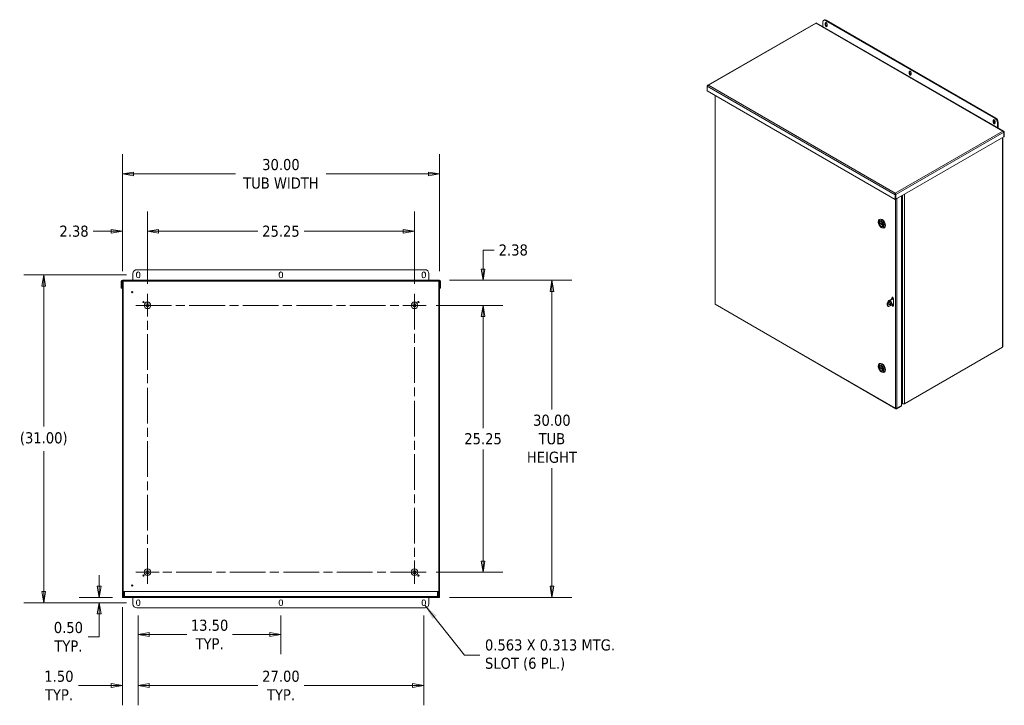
# Model space of a CAD drawing. Header units: inches. Extents: x 17 to 241, y 11 to 154.
# Tile 11 of 11: x 148 to 241, y 76 to 140. Entities that reach past the tile are written whole.
import ezdxf

# ---------------------------------------------------------------- set-up
doc = ezdxf.new("R2010")
doc.units = ezdxf.units.IN
doc.header["$LTSCALE"] = 15
doc.header["$MEASUREMENT"] = 0
doc.linetypes.add('CHAIN', pattern=[0.7087, 0.4724, -0.0591, 0.1181, -0.0591])
doc.layers.get('0').update_dxf_attribs({"lineweight": 5})
for name, color, linetype, lineweight in [('Center Mark (ANSI)', 7, 'Continuous', 5), ('Centerline (ANSI)', 7, 'Continuous', 5), ('Dimension (ANSI)', 7, 'Continuous', 5), ('Hatch (ANSI)', 7, 'Continuous', 5), ('Symbol (ANSI)', 7, 'Continuous', 5), ('Visible (ANSI)', 7, 'Continuous', 5), ('Visible Narrow (ANSI)', 7, 'Continuous', 5)]:
    doc.layers.add(name, color=color, linetype=linetype, lineweight=lineweight)
doc.styles.add('ROMANS', font='tahoma.ttf')
doc.dimstyles.new('Default (ANSI)', dxfattribs={"dimscale": 15, "dimtxt": 0.07, "dimasz": 0.07, "dimexe": 0.125, "dimexo": 0.0625, "dimgap": 0.031496, "dimtad": 0, "dimtih": 1, "dimtoh": 1, "dimrnd": 1e-08, "dimzin": 0, "dimdsep": 46, "dimtxsty": 'ROMANS', "dimblk": 'Filled-1', "dimcen": 0.09, "dimdle": 0.393701, "dimclrd": 256, "dimclre": 256, "dimclrt": 256, "dimadec": 0, "dimazin": 0, "dimtfac": 1, "dimtofl": 0, "dimtmove": 0, "dimatfit": 3, "dimfxl": 1, "dimtolj": 1, "dimtzin": 0, "dimlwd": -1, "dimlwe": -1, "dimarcsym": 0})
doc.dimstyles.new('Default (ANSI)$7', dxfattribs={"dimscale": 15, "dimtxt": 0.07, "dimasz": 0.098425, "dimexe": 0.125, "dimexo": 0.0625, "dimgap": 0.031496, "dimtad": 0, "dimtih": 1, "dimtoh": 1, "dimrnd": 1e-08, "dimzin": 0, "dimdsep": 46, "dimtxsty": 'ROMANS', "dimblk": 'Filled-1', "dimcen": 0.09, "dimdle": 0.393701, "dimclrd": 256, "dimclre": 256, "dimclrt": 256, "dimadec": 0, "dimazin": 0, "dimtfac": 1, "dimtofl": 0, "dimtmove": 0, "dimatfit": 3, "dimfxl": 1, "dimtolj": 1, "dimtzin": 0, "dimlwd": -1, "dimlwe": -1, "dimarcsym": 0})

# ---------------------------------------------------------------- blocks, each defined once
blk = doc.blocks.new('Filled-1')
at = {"color": 0}
for p, q in [((0, 0), (-1, 0.167)), ((-1, 0.167), (-1, -0.167)), ((-1, 0), (0, 0)), ((-1, -0.167), (0, 0))]:
    blk.add_line(p, q, dxfattribs=at)
at = {"color": 0, "flags": 128}
blk.add_lwpolyline([(-1, -0.167), (0, 0), (-1, 0.167), (-1, -0.167)], dxfattribs=at)
at = {"color": 0}
blk.add_solid([(-1, -0.167), (0, 0), (-1, 0.167), (-1, -0.167)], dxfattribs=at)
blk = doc.blocks.new('*D9')
at = {"layer": 'Defpoints', "color": 0, "transparency": 16777216}
for p in [(160.128, 120.444), (157.753, 115.737), (160.128, 114.539)]:
    blk.add_point(p, dxfattribs=at)
at = {"layer": 'Dimension (ANSI)', "transparency": 16777216}
for p, q in [((157.753, 116.675), (157.753, 122.319)), ((160.128, 115.476), (160.128, 122.319)), ((156.703, 120.444), (154.994, 120.444)), ((161.178, 120.444), (162.228, 120.444))]:
    blk.add_line(p, q, dxfattribs=at)
at = {"layer": 'Dimension (ANSI)', "transparency": 16777216, "xscale": 1.050000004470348, "yscale": 1.050000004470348, "zscale": 1.050000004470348}
blk.add_blockref('Filled-1', (157.753, 120.444), dxfattribs=at)
at = {"layer": 'Dimension (ANSI)', "transparency": 16777216, "xscale": 1.050000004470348, "yscale": 1.050000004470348, "zscale": 1.050000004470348, "rotation": 180}
blk.add_blockref('Filled-1', (160.128, 120.444), dxfattribs=at)
at = {"layer": 'Dimension (ANSI)', "transparency": 16777216, "insert": (153.185, 120.444), "char_height": 1.05, "attachment_point": 5, "style": 'ROMANS'}
blk.add_mtext('\\A1;2.38', dxfattribs=at)
blk = doc.blocks.new('*D10')
at = {"layer": 'Defpoints', "color": 0, "transparency": 16777216}
for p in [(160.128, 120.444), (160.128, 114.539), (185.378, 114.539)]:
    blk.add_point(p, dxfattribs=at)
at = {"layer": 'Dimension (ANSI)', "transparency": 16777216}
for p, q in [((160.128, 115.476), (160.128, 122.319)), ((185.378, 115.476), (185.378, 122.319)), ((161.178, 120.444), (170.562, 120.444)), ((184.328, 120.444), (174.945, 120.444))]:
    blk.add_line(p, q, dxfattribs=at)
at = {"layer": 'Dimension (ANSI)', "transparency": 16777216, "xscale": 1.050000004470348, "yscale": 1.050000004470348, "zscale": 1.050000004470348, "rotation": 180}
blk.add_blockref('Filled-1', (160.128, 120.444), dxfattribs=at)
at = {"layer": 'Dimension (ANSI)', "transparency": 16777216, "xscale": 1.050000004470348, "yscale": 1.050000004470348, "zscale": 1.050000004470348}
blk.add_blockref('Filled-1', (185.378, 120.444), dxfattribs=at)
at = {"layer": 'Dimension (ANSI)', "transparency": 16777216, "insert": (172.753, 120.444), "char_height": 1.05, "attachment_point": 5, "style": 'ROMANS'}
blk.add_mtext('\\A1;25.25', dxfattribs=at)
blk = doc.blocks.new('*D11')
at = {"layer": 'Defpoints', "color": 0, "transparency": 16777216}
for p in [(186.481, 113.436), (186.481, 88.186), (191.869, 88.186)]:
    blk.add_point(p, dxfattribs=at)
at = {"layer": 'Dimension (ANSI)', "transparency": 16777216}
for p, q in [((187.418, 113.436), (193.744, 113.436)), ((191.869, 112.386), (191.869, 101.831)), ((191.869, 89.236), (191.869, 99.792)), ((187.418, 88.186), (193.744, 88.186))]:
    blk.add_line(p, q, dxfattribs=at)
at = {"layer": 'Dimension (ANSI)', "transparency": 16777216, "xscale": 1.050000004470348, "yscale": 1.050000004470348, "zscale": 1.050000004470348}
for p, rotation in [((191.869, 113.436), 90), ((191.869, 88.186), 270)]:
    blk.add_blockref('Filled-1', p, dxfattribs=dict(at, rotation=rotation))
at = {"layer": 'Dimension (ANSI)', "transparency": 16777216, "insert": (191.869, 100.811), "char_height": 1.05, "attachment_point": 5, "style": 'ROMANS'}
blk.add_mtext('\\A1;25.25', dxfattribs=at)
blk = doc.blocks.new('*D12')
at = {"layer": 'Defpoints', "color": 0, "transparency": 16777216}
for p in [(187.753, 115.811), (186.481, 113.436), (191.869, 113.436)]:
    blk.add_point(p, dxfattribs=at)
at = {"layer": 'Dimension (ANSI)', "transparency": 16777216}
for p, q in [((192.919, 118.665), (191.869, 118.665)), ((191.869, 118.665), (191.869, 117.911)), ((191.869, 116.861), (191.869, 117.911)), ((188.691, 115.811), (193.744, 115.811)), ((187.418, 113.436), (193.744, 113.436)), ((191.869, 112.386), (191.869, 111.336))]:
    blk.add_line(p, q, dxfattribs=at)
at = {"layer": 'Dimension (ANSI)', "transparency": 16777216, "xscale": 1.050000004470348, "yscale": 1.050000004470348, "zscale": 1.050000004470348}
for p, rotation in [((191.869, 115.811), 270), ((191.869, 113.436), 90)]:
    blk.add_blockref('Filled-1', p, dxfattribs=dict(at, rotation=rotation))
at = {"layer": 'Dimension (ANSI)', "transparency": 16777216, "insert": (194.728, 118.665), "char_height": 1.05, "attachment_point": 5, "style": 'ROMANS'}
blk.add_mtext('\\A1;2.38', dxfattribs=at)
blk = doc.blocks.new('*D13')
at = {"layer": 'Defpoints', "color": 0, "transparency": 16777216}
for p in [(157.753, 85.811), (159.253, 85.03), (159.253, 77.477)]:
    blk.add_point(p, dxfattribs=at)
at = {"layer": 'Dimension (ANSI)', "transparency": 16777216}
for p, q in [((157.753, 84.874), (157.753, 75.602)), ((159.253, 84.093), (159.253, 75.602)), ((156.703, 77.477), (153.618, 77.477)), ((160.303, 77.477), (161.353, 77.477))]:
    blk.add_line(p, q, dxfattribs=at)
at = {"layer": 'Dimension (ANSI)', "transparency": 16777216, "xscale": 1.050000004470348, "yscale": 1.050000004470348, "zscale": 1.050000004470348}
blk.add_blockref('Filled-1', (157.753, 77.477), dxfattribs=at)
at = {"layer": 'Dimension (ANSI)', "transparency": 16777216, "xscale": 1.050000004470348, "yscale": 1.050000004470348, "zscale": 1.050000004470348, "rotation": 180}
blk.add_blockref('Filled-1', (159.253, 77.477), dxfattribs=at)
at = {"layer": 'Dimension (ANSI)', "transparency": 16777216, "insert": (151.758, 77.477), "char_height": 1.05, "attachment_point": 5, "style": 'ROMANS'}
blk.add_mtext('\\A1;\\fTahoma|b0|i0;\\H1.0500;1.50\\P\\fTahoma|b0|i0;\\H1.0500;TYP.', dxfattribs=at)
blk = doc.blocks.new('*D14')
at = {"layer": 'Defpoints', "color": 0, "transparency": 16777216}
for p in [(159.253, 85.03), (186.253, 85.03), (159.253, 77.477)]:
    blk.add_point(p, dxfattribs=at)
at = {"layer": 'Dimension (ANSI)', "transparency": 16777216}
for p, q in [((159.253, 84.093), (159.253, 75.602)), ((186.253, 84.093), (186.253, 75.602)), ((160.303, 77.477), (170.553, 77.477)), ((185.203, 77.477), (174.953, 77.477))]:
    blk.add_line(p, q, dxfattribs=at)
at = {"layer": 'Dimension (ANSI)', "transparency": 16777216, "xscale": 1.050000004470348, "yscale": 1.050000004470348, "zscale": 1.050000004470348, "rotation": 180}
blk.add_blockref('Filled-1', (159.253, 77.477), dxfattribs=at)
at = {"layer": 'Dimension (ANSI)', "transparency": 16777216, "xscale": 1.050000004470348, "yscale": 1.050000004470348, "zscale": 1.050000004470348}
blk.add_blockref('Filled-1', (186.253, 77.477), dxfattribs=at)
at = {"layer": 'Dimension (ANSI)', "transparency": 16777216, "insert": (172.753, 77.477), "char_height": 1.05, "attachment_point": 5, "style": 'ROMANS'}
blk.add_mtext('\\A1;\\fTahoma|b0|i0;\\H1.0500;27.00\\P\\fTahoma|b0|i0;\\H1.0500;TYP.', dxfattribs=at)
blk = doc.blocks.new('*D15')
at = {"layer": 'Defpoints', "color": 0, "transparency": 16777216}
for p in [(157.753, 85.811), (155.56, 85.311), (159.097, 85.311)]:
    blk.add_point(p, dxfattribs=at)
at = {"layer": 'Dimension (ANSI)', "transparency": 16777216}
for p, q in [((155.56, 86.861), (155.56, 87.911)), ((156.816, 85.811), (153.685, 85.811)), ((158.159, 85.311), (153.685, 85.311)), ((155.56, 84.261), (155.56, 83.211)), ((155.56, 82.09), (155.56, 83.211)), ((154.51, 82.09), (155.56, 82.09))]:
    blk.add_line(p, q, dxfattribs=at)
at = {"layer": 'Dimension (ANSI)', "transparency": 16777216, "xscale": 1.050000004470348, "yscale": 1.050000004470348, "zscale": 1.050000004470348}
for p, rotation in [((155.56, 85.811), 270), ((155.56, 85.311), 90)]:
    blk.add_blockref('Filled-1', p, dxfattribs=dict(at, rotation=rotation))
at = {"layer": 'Dimension (ANSI)', "transparency": 16777216, "insert": (152.651, 82.09), "char_height": 1.05, "attachment_point": 5, "style": 'ROMANS'}
blk.add_mtext('\\A1;\\fTahoma|b0|i0;\\H1.0500;0.50\\P\\fTahoma|b0|i0;\\H1.0500;TYP.', dxfattribs=at)
blk = doc.blocks.new('*D17')
at = {"layer": 'Defpoints', "color": 0, "transparency": 16777216}
for p in [(150.318, 116.311), (159.097, 116.311), (159.097, 85.311)]:
    blk.add_point(p, dxfattribs=at)
at = {"layer": 'Dimension (ANSI)', "transparency": 16777216}
for p, q in [((158.159, 116.311), (148.443, 116.311)), ((150.318, 115.261), (150.318, 101.978)), ((150.318, 86.361), (150.318, 99.645)), ((158.159, 85.311), (148.443, 85.311))]:
    blk.add_line(p, q, dxfattribs=at)
at = {"layer": 'Dimension (ANSI)', "transparency": 16777216, "xscale": 1.050000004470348, "yscale": 1.050000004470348, "zscale": 1.050000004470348}
for p, rotation in [((150.318, 116.311), 90), ((150.318, 85.311), 270)]:
    blk.add_blockref('Filled-1', p, dxfattribs=dict(at, rotation=rotation))
at = {"layer": 'Dimension (ANSI)', "transparency": 16777216, "insert": (150.318, 100.811), "char_height": 1.05, "attachment_point": 5, "style": 'ROMANS'}
blk.add_mtext('\\A1;(31.00)', dxfattribs=at)
blk = doc.blocks.new('*D34')
at = {"layer": 'Defpoints', "color": 0, "transparency": 16777216}
for p in [(187.753, 115.811), (187.753, 85.811), (198.378, 85.811)]:
    blk.add_point(p, dxfattribs=at)
at = {"layer": 'Dimension (ANSI)', "transparency": 16777216}
for p, q in [((188.691, 115.811), (200.253, 115.811)), ((198.378, 114.761), (198.378, 103.589)), ((198.378, 86.861), (198.378, 98.033)), ((188.691, 85.811), (200.253, 85.811))]:
    blk.add_line(p, q, dxfattribs=at)
at = {"layer": 'Dimension (ANSI)', "transparency": 16777216, "xscale": 1.050000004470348, "yscale": 1.050000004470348, "zscale": 1.050000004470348}
for p, rotation in [((198.378, 115.811), 90), ((198.378, 85.811), 270)]:
    blk.add_blockref('Filled-1', p, dxfattribs=dict(at, rotation=rotation))
at = {"layer": 'Dimension (ANSI)', "transparency": 16777216, "insert": (198.378, 100.811), "char_height": 1.05, "attachment_point": 5, "style": 'ROMANS'}
blk.add_mtext('\\A1;\\fTahoma|b0|i0;\\H1.0500;30.00\\P\\fTahoma|b0|i0;\\H1.0500;TUB\\P\\fTahoma|b0|i0;\\H1.0500;HEIGHT', dxfattribs=at)
blk = doc.blocks.new('*D35')
at = {"layer": 'Defpoints', "color": 0, "transparency": 16777216}
for p in [(187.753, 125.871), (157.753, 115.737), (187.753, 115.737)]:
    blk.add_point(p, dxfattribs=at)
at = {"layer": 'Dimension (ANSI)', "transparency": 16777216}
for p, q in [((157.753, 116.675), (157.753, 127.746)), ((187.753, 116.675), (187.753, 127.746)), ((158.803, 125.871), (168.468, 125.871)), ((186.703, 125.871), (177.038, 125.871))]:
    blk.add_line(p, q, dxfattribs=at)
at = {"layer": 'Dimension (ANSI)', "transparency": 16777216, "xscale": 1.050000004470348, "yscale": 1.050000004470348, "zscale": 1.050000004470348, "rotation": 180}
blk.add_blockref('Filled-1', (157.753, 125.871), dxfattribs=at)
at = {"layer": 'Dimension (ANSI)', "transparency": 16777216, "xscale": 1.050000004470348, "yscale": 1.050000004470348, "zscale": 1.050000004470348}
blk.add_blockref('Filled-1', (187.753, 125.871), dxfattribs=at)
at = {"layer": 'Dimension (ANSI)', "transparency": 16777216, "insert": (172.753, 125.871), "char_height": 1.05, "attachment_point": 5, "style": 'ROMANS'}
blk.add_mtext('\\A1;\\fTahoma|b0|i0;\\H1.0500;30.00\\P\\fTahoma|b0|i0;\\H1.0500;TUB WIDTH', dxfattribs=at)
blk = doc.blocks.new('*D37')
at = {"layer": 'Defpoints', "color": 0, "transparency": 16777216}
for p in [(159.253, 85.03), (172.753, 85.03), (172.753, 82.301)]:
    blk.add_point(p, dxfattribs=at)
at = {"layer": 'Dimension (ANSI)', "transparency": 16777216}
for p, q in [((159.253, 84.093), (159.253, 80.426)), ((172.753, 84.093), (172.753, 80.426)), ((160.303, 82.301), (163.844, 82.301)), ((171.703, 82.301), (168.162, 82.301))]:
    blk.add_line(p, q, dxfattribs=at)
at = {"layer": 'Dimension (ANSI)', "transparency": 16777216, "xscale": 1.050000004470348, "yscale": 1.050000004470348, "zscale": 1.050000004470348, "rotation": 180}
blk.add_blockref('Filled-1', (159.253, 82.301), dxfattribs=at)
at = {"layer": 'Dimension (ANSI)', "transparency": 16777216, "xscale": 1.050000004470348, "yscale": 1.050000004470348, "zscale": 1.050000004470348}
blk.add_blockref('Filled-1', (172.753, 82.301), dxfattribs=at)
at = {"layer": 'Dimension (ANSI)', "transparency": 16777216, "insert": (166.003, 82.301), "char_height": 1.05, "attachment_point": 5, "style": 'ROMANS'}
blk.add_mtext('\\A1;\\fTahoma|b0|i0;\\H1.0500;13.50\\P\\fTahoma|b0|i0;\\H1.0500;TYP.', dxfattribs=at)

msp = doc.modelspace()

# ---------------------------------------------------------------- hatches: boundary and pattern name
at = {"layer": 'Hatch (ANSI)'}
h = msp.add_hatch(dxfattribs=at)
h.set_pattern_fill('ANSI31', color=256, scale=15, angle=15, style=0)
edge = h.paths.add_edge_path()
edge.add_ellipse((157.75316, 115.70603), major_axis=(-0.03125, 0), ratio=1, start_angle=270, end_angle=360)
edge.add_line((157.72191, 115.70603), (157.72191, 115.06128))
edge.add_line((157.72191, 115.06128), (157.64791, 115.06128))
edge.add_line((157.64791, 115.06128), (157.64791, 115.70603))
edge.add_ellipse((157.75316, 115.70603), major_axis=(0, 0.10525), ratio=1, start_angle=0, end_angle=90, ccw=False)
edge.add_line((157.75316, 115.81128), (187.75316, 115.81128))
edge.add_ellipse((187.75316, 115.70603), major_axis=(0.10525, 0), ratio=1, start_angle=0, end_angle=90, ccw=False)
edge.add_line((187.85841, 115.70603), (187.85841, 115.06128))
edge.add_line((187.85841, 115.06128), (187.78441, 115.06128))
edge.add_line((187.78441, 115.06128), (187.78441, 115.70603))
edge.add_ellipse((187.75316, 115.70603), major_axis=(0, 0.03125), ratio=1, start_angle=270, end_angle=360)
edge.add_line((187.75316, 115.73728), (187.67916, 115.73728))
edge.add_line((187.67916, 115.73728), (157.82716, 115.73728))
edge.add_line((157.82716, 115.73728), (157.75316, 115.73728))
h = msp.add_hatch(dxfattribs=at)
h.set_pattern_fill('ANSI31', color=256, scale=15, style=0)
h.paths.add_polyline_path([(187.75316, 85.81128), (187.75316, 115.73728), (187.67916, 115.73728), (187.67916, 85.81128)])
h.paths.add_polyline_path([(157.82716, 85.81128), (157.82716, 115.73728), (157.75316, 115.73728), (157.75316, 85.81128)])
h = msp.add_hatch(dxfattribs=at)
h.set_pattern_fill('ANSI31', color=256, scale=15, angle=90, style=0)
edge = h.paths.add_edge_path()
edge.add_line((187.58953, 86.37378), (187.58953, 85.94778))
edge.add_ellipse((187.52703, 85.94778), major_axis=(0.0625, 0), ratio=1, start_angle=270, end_angle=360, ccw=False)
edge.add_line((187.52703, 85.88528), (157.97928, 85.88528))
edge.add_ellipse((157.97928, 85.94778), major_axis=(0, -0.0625), ratio=1, start_angle=270, end_angle=360, ccw=False)
edge.add_line((157.91678, 85.94778), (157.91678, 86.37378))
edge.add_line((157.91678, 86.37378), (157.84278, 86.37378))
edge.add_line((157.84278, 86.37378), (157.84278, 85.94778))
edge.add_ellipse((157.97928, 85.94778), major_axis=(-0.1365, 0), ratio=1, start_angle=0, end_angle=90)
edge.add_line((157.97928, 85.81128), (187.52703, 85.81128))
edge.add_ellipse((187.52703, 85.94778), major_axis=(0, -0.1365), ratio=1, start_angle=0, end_angle=90)
edge.add_line((187.66353, 85.94778), (187.66353, 86.37378))
edge.add_line((187.66353, 86.37378), (187.58953, 86.37378))

# ---------------------------------------------------------------- linework, layer by layer
at = {"layer": 'Center Mark (ANSI)', "linetype": 'CHAIN', "ltscale": 0.081562}
for p, q in [((159.02566, 113.43628), (161.23066, 113.43628)), ((186.48066, 113.43628), (184.27566, 113.43628)), ((185.37816, 87.08378), (185.37816, 89.28878)), ((159.02566, 88.18628), (161.23066, 88.18628))]:
    msp.add_line(p, q, dxfattribs=at)
at = {"layer": 'Centerline (ANSI)', "linetype": 'CHAIN', "ltscale": 0.476224}
for p, q in [((160.12816, 87.08378), (160.12816, 114.53878)), ((185.37816, 114.53878), (185.37816, 87.08378)), ((159.02566, 113.43628), (186.48066, 113.43628)), ((186.48066, 88.18628), (159.02566, 88.18628))]:
    msp.add_line(p, q, dxfattribs=at)
at = {"layer": 'Visible (ANSI)'}
for p, q in [((223.32583, 140.13861), (213.12869, 134.25129)), ((241.11761, 129.91184), (223.37792, 140.15386)), ((224.01105, 140.24941), (224.01105, 139.78832)), ((224.14943, 140.43499), (224.07577, 140.39246)), ((224.21361, 139.96236), (224.21361, 140.13246)), ((240.28924, 131.10634), (224.23202, 140.37698)), ((224.28726, 140.17499), (224.28726, 140.00488)), ((240.36289, 131.14887), (224.30568, 140.41951)), ((224.39775, 140.02614), (224.39775, 139.85604)), ((232.16856, 135.36956), (232.16856, 135.53967)), ((232.24222, 135.58219), (232.24222, 135.41209)), ((232.3527, 135.43335), (232.3527, 135.26325)), ((213.05311, 133.73929), (213.05311, 134.17799)), ((230.85481, 123.46147), (213.05311, 133.73929)), ((213.80521, 133.30506), (213.80521, 113.58712)), ((240.12351, 130.77677), (240.12351, 130.94687)), ((240.19717, 130.9894), (240.19717, 130.8193)), ((240.30765, 130.84056), (240.30765, 130.67045)), ((240.51021, 130.26253), (240.51021, 130.72361)), ((240.58387, 130.76614), (240.58387, 130.22)), ((241.11397, 129.8233), (241.11397, 129.3846)), ((241.12318, 129.82861), (241.16679, 129.85379)), ((241.12318, 129.82861), (241.12318, 129.38992)), ((241.16679, 129.41509), (241.16679, 129.85379)), ((241.11397, 129.3846), (230.90763, 123.49196)), ((241.01405, 129.32691), (241.01405, 109.52362)), ((241.11397, 129.39523), (241.12318, 129.38992)), ((241.12318, 129.38992), (241.16679, 129.41509)), ((230.85481, 124.01737), (230.85481, 124.04339)), ((230.89842, 123.92534), (230.85481, 123.90017)), ((230.85481, 123.46147), (230.85481, 123.90017)), ((230.88331, 123.9447), (230.90763, 123.93066)), ((230.89842, 123.92534), (230.89842, 123.48665)), ((230.90763, 123.49196), (230.90763, 123.93066)), ((230.89842, 123.48665), (230.85481, 123.46147)), ((230.89842, 123.49728), (230.90763, 123.49196)), ((230.98475, 123.53649), (230.99297, 123.53175)), ((230.99297, 123.53175), (231.44655, 123.79362)), ((231.44655, 123.79362), (231.43833, 123.79837)), ((231.44215, 123.79616), (231.44215, 123.80057)), ((231.44655, 123.79362), (231.44655, 103.97096)), ((229.24553, 121.27591), (229.24553, 121.34288)), ((229.33433, 121.26306), (229.69574, 121.0544)), ((229.39228, 121.2296), (229.34045, 121.19967)), ((229.34065, 121.55314), (229.37545, 121.57323)), ((229.41506, 121.365), (229.38272, 121.34634)), ((229.51232, 120.81381), (229.57031, 120.78033)), ((229.67424, 120.91608), (229.64191, 120.89741)), ((229.70451, 120.99153), (229.70274, 120.9905)), ((229.79997, 120.75758), (229.83477, 120.77767)), ((158.75316, 116.43628), (158.75316, 115.81128)), ((159.09691, 116.18628), (159.09691, 116.43628)), ((186.37816, 116.81128), (159.12816, 116.81128)), ((159.40941, 116.43628), (159.40941, 116.18628)), ((172.59691, 116.18628), (172.59691, 116.43628)), ((172.90941, 116.43628), (172.90941, 116.18628)), ((186.09691, 116.18628), (186.09691, 116.43628)), ((186.40941, 116.43628), (186.40941, 116.18628)), ((186.75316, 115.81128), (186.75316, 116.43628)), ((157.64791, 115.70603), (157.64791, 115.06128)), ((157.72191, 115.06128), (157.72191, 115.70603)), ((187.75316, 115.81128), (157.75316, 115.81128)), ((157.82716, 115.73728), (157.75316, 115.73728)), ((157.75316, 115.73728), (157.75316, 85.81128)), ((157.75316, 115.73728), (187.75316, 115.73728)), ((157.82716, 85.81128), (157.82716, 115.73728)), ((187.75316, 115.73728), (187.67916, 115.73728)), ((187.67916, 115.73728), (187.67916, 85.81128)), ((187.75316, 85.81128), (187.75316, 115.73728)), ((187.78441, 115.70603), (187.78441, 115.06128)), ((187.85841, 115.06128), (187.85841, 115.70603)), ((157.64791, 115.06128), (157.72191, 115.06128)), ((157.72191, 115.06128), (157.75316, 115.06128)), ((187.75316, 115.06128), (187.78441, 115.06128)), ((187.78441, 115.06128), (187.85841, 115.06128)), ((230.09983, 113.46423), (230.09983, 113.63434)), ((230.24714, 113.88949), (230.64622, 114.1199)), ((230.30843, 113.85411), (230.68235, 114.06999)), ((230.53505, 114.05571), (230.53505, 114.15339)), ((230.57865, 114.17857), (230.57865, 114.08089)), ((230.68236, 114.06834), (230.68236, 113.38793)), ((213.81806, 113.53438), (230.91811, 103.66166)), ((230.14298, 113.36886), (230.20426, 113.33348)), ((230.16111, 113.42885), (230.16111, 113.59896)), ((230.68236, 113.55969), (230.30843, 113.3438)), ((230.53505, 113.47298), (230.53505, 113.47464)), ((230.57865, 113.49982), (230.57865, 113.49815)), ((240.98073, 109.47718), (231.71351, 104.12675)), ((229.24553, 107.6251), (229.24553, 107.69207)), ((229.33433, 107.61226), (229.69574, 107.40359)), ((229.39228, 107.5788), (229.34045, 107.54887)), ((229.34065, 107.90234), (229.37545, 107.92243)), ((229.41506, 107.7142), (229.38272, 107.69554)), ((229.51232, 107.16301), (229.57031, 107.12953)), ((229.67424, 107.26528), (229.64191, 107.24661)), ((229.70451, 107.34072), (229.70274, 107.3397)), ((229.79997, 107.10678), (229.83477, 107.12687)), ((231.44655, 103.97096), (230.99297, 103.70908)), ((230.99297, 103.69845), (231.44655, 103.96032)), ((231.44655, 103.90997), (230.99297, 103.6481)), ((230.99297, 103.69845), (230.99297, 103.6481)), ((231.44655, 103.96032), (231.43734, 103.96564)), ((231.55264, 104.12675), (231.44655, 104.188)), ((231.44655, 103.96032), (231.44655, 103.90997)), ((157.75316, 85.81128), (157.82716, 85.81128)), ((157.82716, 85.81128), (157.88966, 85.81128)), ((157.91678, 86.37378), (157.84278, 86.37378)), ((157.84278, 86.37378), (157.84278, 85.94778)), ((157.97928, 85.81128), (157.88966, 85.81128)), ((157.91678, 85.94778), (157.91678, 86.37378)), ((157.96098, 85.94778), (157.96098, 86.37378)), ((187.54534, 86.37378), (157.96098, 86.37378)), ((187.52703, 85.88528), (157.97928, 85.88528)), ((157.97928, 85.81128), (187.52703, 85.81128)), ((158.75316, 85.81128), (158.75316, 85.18628)), ((186.75316, 85.18628), (186.75316, 85.81128)), ((187.61666, 85.81128), (187.52703, 85.81128)), ((187.54534, 85.94778), (187.54534, 86.37378)), ((187.58953, 86.37378), (187.58953, 85.94778)), ((187.66353, 86.37378), (187.58953, 86.37378)), ((187.67916, 85.81128), (187.61666, 85.81128)), ((187.66353, 85.94778), (187.66353, 86.37378)), ((187.67916, 85.81128), (187.75316, 85.81128)), ((159.09691, 85.18628), (159.09691, 85.43628)), ((159.12816, 84.81128), (186.37816, 84.81128)), ((159.40941, 85.43628), (159.40941, 85.18628)), ((172.59691, 85.18628), (172.59691, 85.43628)), ((172.90941, 85.43628), (172.90941, 85.18628)), ((186.09691, 85.18628), (186.09691, 85.43628)), ((186.40941, 85.43628), (186.40941, 85.18628))]:
    msp.add_line(p, q, dxfattribs=at)
for centre, radius in [((158.69316, 114.68628), 0.06), ((159.75316, 113.75128), 0.06), ((160.12816, 113.43628), 0.3125), ((185.37816, 113.43628), 0.3125), ((185.75316, 113.75128), 0.06), ((160.12816, 113.43628), 0.165), ((185.37816, 113.43628), 0.165), ((160.12816, 88.18628), 0.3125), ((185.37816, 88.18628), 0.3125), ((159.75316, 87.87128), 0.06), ((160.12816, 88.18628), 0.165), ((185.37816, 88.18628), 0.165), ((185.75316, 87.87128), 0.06), ((158.69316, 86.93628), 0.06)]:
    msp.add_circle(centre, radius, dxfattribs=at)
for centre, radius, start, end in [((159.12816, 116.43628), 0.375, 90, 180), ((159.25316, 116.43628), 0.15625, 0, 180), ((172.75316, 116.43628), 0.15625, 0, 180), ((186.25316, 116.43628), 0.15625, 0, 180), ((186.37816, 116.43628), 0.375, 0, 90), ((157.75316, 115.70603), 0.10525, 90, 180), ((157.75316, 115.70603), 0.03125, 90, 180), ((159.25316, 116.18628), 0.15625, 180, 0), ((172.75316, 116.18628), 0.15625, 180, 0), ((186.25316, 116.18628), 0.15625, 180, 0), ((187.75316, 115.70603), 0.10525, 0, 90), ((187.75316, 115.70603), 0.03125, 0, 90), ((157.97928, 85.94778), 0.1365, 180, 270), ((157.97928, 85.94778), 0.0625, 180, 270), ((187.52703, 85.94778), 0.0625, 270, 0), ((187.52703, 85.94778), 0.1365, 270, 0), ((159.12816, 85.18628), 0.375, 180, 270), ((159.25316, 85.43628), 0.15625, 0, 180), ((159.25316, 85.18628), 0.15625, 180, 0), ((172.75316, 85.43628), 0.15625, 0, 180), ((172.75316, 85.18628), 0.15625, 180, 0), ((186.25316, 85.43628), 0.15625, 0, 180), ((186.25316, 85.18628), 0.15625, 180, 0), ((186.37816, 85.18628), 0.375, 270, 0)]:
    msp.add_arc(centre, radius, start, end, dxfattribs=at)
for centre, major_axis, start_param, end_param in [((224.23202, 140.12183), (-0.15625, 0.27063), 5.49778714, 7.06858347), ((224.30568, 140.16435), (-0.15625, 0.27063), 5.49778714, 6.28318531), ((224.30568, 140.0793), (-0.0651, 0.11276), 3.92699082, 7.06858347), ((224.30568, 139.9092), (0.0651, -0.11276), 3.92699082, 7.06858347), ((224.37934, 140.12183), (0.0651, -0.11276), 3.74285687, 3.92699082), ((224.37934, 139.95172), (0.0651, -0.11276), 3.92699082, 5.68192109), ((232.26063, 135.48651), (-0.0651, 0.11276), 3.92699082, 7.06858347), ((232.26063, 135.31641), (0.0651, -0.11276), 3.92699082, 7.06858347), ((232.33429, 135.52903), (0.0651, -0.11276), 3.74285687, 3.92699082), ((232.33429, 135.35893), (0.0651, -0.11276), 3.92699082, 5.68192109), ((240.21558, 130.89372), (-0.0651, 0.11276), 3.92699082, 7.06858347), ((240.21558, 130.72361), (0.0651, -0.11276), 3.92699082, 7.06858347), ((240.28924, 130.93624), (0.0651, -0.11276), 3.74285687, 3.92699082), ((240.28924, 130.76614), (0.0651, -0.11276), 3.92699082, 5.68192109), ((240.28924, 130.85119), (0.15625, -0.27063), 0.78539816, 2.35619449), ((240.36289, 130.89372), (-0.15625, 0.27063), 3.92699082, 5.49778714), ((229.57031, 121.15536), (-0.22966, 0.39778), 2.35619449, 7.06858347), ((229.51928, 121.12589), (0.13205, -0.22872), 3.78561166, 4.10214525), ((229.51232, 121.12188), (-0.12959, 0.22446), 4.13093327, 6.86464102), ((229.51232, 121.12188), (0.12959, -0.22446), 4.13093327, 6.86464102), ((229.51928, 121.12589), (-0.13205, 0.22872), 5.51625128, 6.66932075), ((229.60511, 121.17545), (0.22966, -0.39778), 0, 3.14159265), ((229.51928, 121.12589), (0.13205, -0.22872), 5.89704987, 7.05011934), ((230.24714, 113.71939), (-0.10417, -0.18042), 3.92699082, 5.49778714), ((230.30843, 113.68401), (0.10417, 0.18042), 0.78539816, 2.35619449), ((230.3208, 113.67686), (-0.09115, -0.15787), 0.34285656, 2.79873609), ((230.6087, 114.11087), (-0.05208, 0.09021), 3.92699082, 7.06858347), ((230.65231, 114.13604), (-0.05208, 0.09021), 0.43191115, 0.78539816), ((230.59097, 114.15179), (0.07813, 0), 5.49778714, 5.9131451), ((230.24714, 113.54929), (-0.10417, -0.18042), 5.49778714, 6.28318531), ((230.30843, 113.51391), (-0.10417, -0.18042), 5.49778714, 7.06858347), ((230.6087, 113.43045), (0.05208, -0.09021), 3.92699082, 7.06858347), ((230.65231, 113.45563), (-0.05208, 0.09021), 0.78539816, 2.7096815), ((240.9003, 109.52362), (0.11375, 0), 5.49778714, 6.28318531), ((229.57031, 107.50456), (-0.22966, 0.39778), 2.35619449, 7.06858347), ((229.51928, 107.47509), (0.13205, -0.22872), 3.78561166, 4.10214525), ((229.51232, 107.47107), (-0.12959, 0.22446), 4.13093327, 6.86464102), ((229.51232, 107.47107), (0.12959, -0.22446), 4.13093327, 6.86464102), ((229.51928, 107.47509), (-0.13205, 0.22872), 5.51625128, 6.66932075), ((229.60511, 107.52465), (0.22966, -0.39778), 0, 3.14159265), ((229.51928, 107.47509), (0.13205, -0.22872), 5.89704987, 7.05011934), ((231.63307, 104.17318), (-0.11375, 0), 0.78539816, 2.35619449)]:
    msp.add_ellipse(centre, major_axis=major_axis, ratio=0.57735027, start_param=start_param, end_param=end_param, dxfattribs=at)
for centre, major_axis in [((229.51232, 121.12188), (0.18865, -0.32675)), ((229.51232, 121.12188), (0.13698, -0.23725)), ((230.38208, 113.64148), (-0.09115, -0.15787)), ((230.5294, 113.55643), (-0.02604, -0.04511)), ((229.51232, 107.47107), (0.18865, -0.32675)), ((229.51232, 107.47107), (0.13698, -0.23725))]:
    msp.add_ellipse(centre, major_axis=major_axis, ratio=0.57735027, dxfattribs=at)
for points in [[(223.32606, 140.13797), (223.33608, 140.14355), (223.35038, 140.14187), (223.36508, 140.13161)], [(213.10983, 134.22744), (213.1096, 134.22678), (213.10937, 134.22611), (213.10915, 134.22543)], [(213.17714, 134.2496), (213.1478, 134.26362), (213.1195, 134.2542), (213.10983, 134.22744)], [(241.04275, 129.9254), (241.07209, 129.91138), (241.10039, 129.87521), (241.11006, 129.84307)], [(241.11006, 129.84307), (241.1121, 129.83628), (241.11344, 129.82952), (241.11397, 129.8233)], [(230.90692, 123.95229), (230.90226, 123.98732), (230.87909, 124.02645), (230.85481, 124.04339)], [(230.90763, 123.93066), (230.90816, 123.9375), (230.9079, 123.94489), (230.90692, 123.95229)], [(230.94472, 123.51356), (230.95497, 123.51519), (230.96491, 123.51784), (230.97389, 123.52154)], [(230.97389, 123.52154), (230.98079, 123.52439), (230.98731, 123.52786), (230.99297, 123.53175)], [(213.8309, 113.55663), (213.81466, 113.56423), (213.80606, 113.57577), (213.80588, 113.58724)], [(230.97389, 103.70259), (230.94122, 103.69489), (230.89574, 103.70131), (230.86893, 103.71971)], [(230.99297, 103.70908), (230.98731, 103.70643), (230.98079, 103.70421), (230.97389, 103.70259)], [(157.96098, 85.94778), (157.96278, 85.92664), (157.96458, 85.90568), (157.96639, 85.88681)], [(187.53992, 85.88663), (187.54173, 85.90553), (187.54353, 85.92664), (187.54534, 85.94778)]]:
    msp.add_open_spline(points, degree=3, dxfattribs=at)
for points, knots in [([(223.36243, 140.13338), (223.36386, 140.13473), (223.36515, 140.13603), (223.36707, 140.13805), (223.36778, 140.13884), (223.36842, 140.13958)], [0.0900971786, 0.0900971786, 0.0900971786, 0.0900971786, 0.1157502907, 0.1157502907, 0.1332076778, 0.1332076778, 0.1332076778, 0.1332076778]), ([(223.37783, 140.15373), (223.37748, 140.15401), (223.37659, 140.15338), (223.37528, 140.15169), (223.3728, 140.14847), (223.36894, 140.14166), (223.36508, 140.13161)], [-0.5, -0.5, -0.5, -0.5, -0.327518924, -0.327518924, -0.327518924, 0, 0, 0, 0]), ([(213.05311, 134.17799), (213.06701, 134.19518), (213.0934, 134.21908), (213.12631, 134.23444), (213.14234, 134.24192), (213.15974, 134.24737), (213.17714, 134.2496)], [-1, -1, -1, -1, -0.32751892, -0.32751892, -0.32751892, 0, 0, 0, 0]), ([(241.16679, 129.85379), (241.15288, 129.88703), (241.12649, 129.91256), (241.09358, 129.92202), (241.07755, 129.92663), (241.06015, 129.92763), (241.04275, 129.9254)], [-1, -1, -1, -1, -0.32751892, -0.32751892, -0.32751892, 0, 0, 0, 0]), ([(241.11059, 129.84114), (241.11297, 129.83905), (241.11527, 129.83689), (241.11748, 129.83466), (241.11944, 129.83268), (241.12134, 129.83067), (241.12318, 129.82861)], [0.810393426, 0.810393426, 0.810393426, 0.810393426, 0.911009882, 0.911009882, 0.911009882, 1, 1, 1, 1]), ([(230.85481, 123.90017), (230.84091, 123.93341), (230.8395, 123.97337), (230.84461, 124.00478), (230.8471, 124.02008), (230.85095, 124.03334), (230.85481, 124.04339)], [-1, -1, -1, -1, -0.327518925, -0.327518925, -0.327518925, 0, 0, 0, 0]), ([(230.85481, 124.01737), (230.85481, 124.01133), (230.85535, 124.00491), (230.85777, 123.99251), (230.85964, 123.98638), (230.86294, 123.97915), (230.86372, 123.97759), (230.86456, 123.97607)], [0, 0, 0, 0, 0.058562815, 0.058562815, 0.115799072, 0.115799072, 0.131943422, 0.131943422, 0.131943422, 0.131943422]), ([(230.86464, 123.97599), (230.87221, 123.96232), (230.881, 123.94643), (230.89308, 123.93159), (230.8948, 123.92948), (230.89658, 123.9274), (230.89842, 123.92534)], [0.286046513, 0.286046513, 0.286046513, 0.286046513, 0.911009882, 0.911009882, 0.911009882, 1, 1, 1, 1]), ([(229.33433, 121.26306), (229.33364, 121.26346), (229.33311, 121.26414), (229.33259, 121.26599), (229.3326, 121.26715), (229.33284, 121.26836)], [0.1520646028, 0.1520646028, 0.1520646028, 0.1520646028, 0.1672838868, 0.1672838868, 0.1826267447, 0.1826267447, 0.1826267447, 0.1826267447]), ([(229.33284, 121.18263), (229.3326, 121.18411), (229.33259, 121.18583), (229.33311, 121.18927), (229.33365, 121.19101), (229.33503, 121.19402), (229.33595, 121.19551), (229.33808, 121.198), (229.33929, 121.199), (229.34045, 121.19967)], [0.0610648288, 0.0610648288, 0.0610648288, 0.0610648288, 0.0764076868, 0.0764076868, 0.0917505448, 0.0917505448, 0.1067981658, 0.1067981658, 0.1218457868, 0.1218457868, 0.1218457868, 0.1218457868]), ([(229.69179, 121.06112), (229.69203, 121.05964), (229.69251, 121.05819), (229.69388, 121.05585), (229.69479, 121.05494), (229.69672, 121.05384), (229.69787, 121.05355), (229.70021, 121.05369), (229.70139, 121.05406), (229.70249, 121.05465)], [0.0610648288, 0.0610648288, 0.0610648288, 0.0610648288, 0.0764076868, 0.0764076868, 0.0917505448, 0.0917505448, 0.1067981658, 0.1067981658, 0.1207572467, 0.1207572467, 0.1207572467, 0.1207572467]), ([(229.70274, 120.9905), (229.70158, 120.98983), (229.7003, 120.98887), (229.69787, 120.98655), (229.69672, 120.9852), (229.69479, 120.9825), (229.69388, 120.98098), (229.69251, 120.97803), (229.69203, 120.9766), (229.69179, 120.9754)], [0.1218457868, 0.1218457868, 0.1218457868, 0.1218457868, 0.1368934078, 0.1368934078, 0.1519410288, 0.1519410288, 0.1672838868, 0.1672838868, 0.1826267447, 0.1826267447, 0.1826267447, 0.1826267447]), ([(213.81812, 113.53453), (213.8177, 113.53469), (213.81781, 113.53577), (213.81862, 113.53775), (213.82015, 113.54151), (213.82413, 113.54825), (213.8309, 113.55663)], [-0.5, -0.5, -0.5, -0.5, -0.327518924, -0.327518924, -0.327518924, 0, 0, 0, 0]), ([(213.82567, 113.54974), (213.82598, 113.55065), (213.8263, 113.55164), (213.8271, 113.5543), (213.82758, 113.55609), (213.82804, 113.55804)], [0.3278559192, 0.3278559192, 0.3278559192, 0.3278559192, 0.3449180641, 0.3449180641, 0.3709648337, 0.3709648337, 0.3709648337, 0.3709648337]), ([(229.33433, 107.61226), (229.33364, 107.61265), (229.33311, 107.61334), (229.33259, 107.61519), (229.3326, 107.61635), (229.33284, 107.61755)], [0.1520646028, 0.1520646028, 0.1520646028, 0.1520646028, 0.1672838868, 0.1672838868, 0.1826267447, 0.1826267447, 0.1826267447, 0.1826267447]), ([(229.33284, 107.53183), (229.3326, 107.53331), (229.33259, 107.53502), (229.33311, 107.53847), (229.33365, 107.5402), (229.33503, 107.54322), (229.33595, 107.5447), (229.33808, 107.54719), (229.33929, 107.5482), (229.34045, 107.54887)], [0.0610648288, 0.0610648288, 0.0610648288, 0.0610648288, 0.0764076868, 0.0764076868, 0.0917505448, 0.0917505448, 0.1067981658, 0.1067981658, 0.1218457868, 0.1218457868, 0.1218457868, 0.1218457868]), ([(229.69179, 107.41031), (229.69203, 107.40883), (229.69251, 107.40739), (229.69388, 107.40504), (229.69479, 107.40414), (229.69672, 107.40303), (229.69787, 107.40275), (229.70021, 107.40289), (229.70139, 107.40326), (229.70249, 107.40385)], [0.0610648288, 0.0610648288, 0.0610648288, 0.0610648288, 0.0764076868, 0.0764076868, 0.0917505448, 0.0917505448, 0.1067981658, 0.1067981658, 0.1207572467, 0.1207572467, 0.1207572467, 0.1207572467]), ([(229.70274, 107.3397), (229.70158, 107.33903), (229.7003, 107.33806), (229.69787, 107.33575), (229.69672, 107.33439), (229.69479, 107.3317), (229.69388, 107.33018), (229.69251, 107.32722), (229.69203, 107.3258), (229.69179, 107.32459)], [0.1218457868, 0.1218457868, 0.1218457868, 0.1218457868, 0.1368934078, 0.1368934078, 0.1519410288, 0.1519410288, 0.1672838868, 0.1672838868, 0.1826267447, 0.1826267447, 0.1826267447, 0.1826267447]), ([(230.99297, 103.6481), (230.95723, 103.64352), (230.92192, 103.65361), (230.89727, 103.67738), (230.88527, 103.68896), (230.8757, 103.70352), (230.86893, 103.71971)], [-1, -1, -1, -1, -0.327518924, -0.327518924, -0.327518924, 0, 0, 0, 0]), ([(230.97583, 103.70309), (230.97882, 103.70208), (230.98185, 103.70117), (230.98489, 103.70036), (230.98758, 103.69965), (230.99027, 103.69902), (230.99297, 103.69845)], [0.810393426, 0.810393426, 0.810393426, 0.810393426, 0.911009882, 0.911009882, 0.911009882, 1, 1, 1, 1]), ([(157.97928, 85.88528), (157.97444, 85.88528), (157.96959, 85.90328), (157.96474, 85.92792), (157.96349, 85.93431), (157.96223, 85.94105), (157.96098, 85.94778)], [0, 0, 0, 0, 1.24744863, 1.24744863, 1.24744863, 1.57079633, 1.57079633, 1.57079633, 1.57079633]), ([(187.52703, 85.88528), (187.53188, 85.88528), (187.53672, 85.90328), (187.54157, 85.92792), (187.54283, 85.93431), (187.54408, 85.94105), (187.54534, 85.94778)], [0, 0, 0, 0, 1.24744863, 1.24744863, 1.24744863, 1.57079633, 1.57079633, 1.57079633, 1.57079633])]:
    msp.add_open_spline(points, degree=3, knots=knots, dxfattribs=at)
at = {"layer": 'Visible Narrow (ANSI)'}
for p, q in [((223.36508, 140.13161), (213.17714, 134.2496)), ((241.04275, 129.9254), (223.36508, 140.13161)), ((224.21361, 140.13246), (224.28726, 140.17499)), ((224.21361, 139.96236), (224.28726, 140.00488)), ((224.23202, 140.37698), (224.30568, 140.41951)), ((232.16856, 135.53967), (232.24222, 135.58219)), ((232.16856, 135.36956), (232.24222, 135.41209)), ((230.85481, 123.90017), (213.05311, 134.17799)), ((213.17714, 134.2496), (230.85481, 124.04339)), ((213.8309, 133.29023), (213.8309, 113.55663)), ((240.12351, 130.94687), (240.19717, 130.9894)), ((240.12351, 130.77677), (240.19717, 130.8193)), ((240.36289, 131.14887), (240.28924, 131.10634)), ((240.51021, 130.72361), (240.58387, 130.76614)), ((230.85481, 124.04339), (241.04275, 129.9254)), ((241.11397, 129.8233), (230.90763, 123.93066)), ((241.12318, 129.82861), (241.11217, 129.83497)), ((240.98073, 109.47718), (240.98073, 129.30767)), ((231.55264, 104.12675), (231.55264, 123.86436)), ((231.71351, 123.95724), (231.71351, 104.12675)), ((230.86893, 103.71971), (230.86893, 123.46962)), ((230.99297, 123.53175), (230.99297, 103.70908)), ((229.33284, 121.26836), (229.69179, 121.06112)), ((229.69179, 120.9754), (229.33284, 121.18263)), ((229.70274, 120.9905), (229.34045, 121.19967)), ((230.09983, 113.63434), (230.16111, 113.59896)), ((230.30843, 113.85411), (230.24714, 113.88949)), ((230.53505, 114.15339), (230.57865, 114.17857)), ((230.64622, 114.1199), (230.64622, 114.1624)), ((230.6774, 114.1019), (230.64622, 114.1199)), ((213.8309, 113.55663), (230.86893, 103.71971)), ((230.16111, 113.42885), (230.09983, 113.46423)), ((230.57865, 113.49815), (230.53505, 113.47298)), ((229.33284, 107.61755), (229.69179, 107.41031)), ((229.69179, 107.32459), (229.33284, 107.53183)), ((229.70274, 107.3397), (229.34045, 107.54887)), ((230.98196, 103.70481), (230.99297, 103.69845))]:
    msp.add_line(p, q, dxfattribs=at)
for points in [[(213.1113, 134.22666), (213.1108, 134.22692), (213.11032, 134.22718), (213.10983, 134.22744)], [(230.96604, 123.52568), (230.96873, 123.52428), (230.97138, 123.52288), (230.97389, 123.52154)]]:
    msp.add_open_spline(points, degree=3, dxfattribs=at)
msp.add_open_spline([(230.90692, 123.95229), (230.89928, 123.95705), (230.89003, 123.96295), (230.87824, 123.97123), (230.87397, 123.9744), (230.86745, 123.97987), (230.86501, 123.98211), (230.86149, 123.98566), (230.86042, 123.9868), (230.85939, 123.98793)], degree=3, knots=[-0.256418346, -0.256418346, -0.256418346, -0.256418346, -0.149798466, -0.149798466, -0.091218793, -0.091218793, -0.050794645, -0.050794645, -0.030682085, -0.030682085, -0.030682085, -0.030682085], dxfattribs=at)

# ---------------------------------------------------------------- texts
at = {"layer": 'Symbol (ANSI)', "insert": (192.04933, 80.35354), "char_height": 1.05, "width": 12.7267819, "attachment_point": 4, "line_spacing_factor": 0.987884, "style": 'ROMANS'}
msp.add_mtext('{\\fTahoma|b0|i0;0.563 X 0.313 MTG.\\P\\fTahoma|b0|i0;SLOT (6 PL.)}', dxfattribs=at)

# ---------------------------------------------------------------- dimensions: what is measured, and where the dimension line sits
at = {"layer": 'Dimension (ANSI)'}
for base, p1, p2, angle, text, override, picture, middle in [((187.75316, 125.87078), (157.75316, 115.73728), (187.75316, 115.73728), 180, '\\fTahoma|b0|i0;\\H1.0500;<>\\P\\fTahoma|b0|i0;\\H1.0500;TUB WIDTH', {"dimgap": 0.031496, "dimtih": 0, "dimtoh": 0, "dimdec": 2, "dimtol": 0, "dimlim": 0, "dimtp": 0, "dimtm": 0, "dimtdec": 2, "dimatfit": 1}, '*D35', (172.75316, 125.87078)), ((150.31821, 116.31128), (159.09691, 85.31128), (159.09691, 116.31128), 90, '(<>)', {"dimgap": 0.031496, "dimdec": 2, "dimtol": 0, "dimlim": 0, "dimtp": 0, "dimtm": 0, "dimtdec": 2, "dimatfit": 1}, '*D17', (150.31821, 100.81128)), ((198.37776, 85.81128), (187.75316, 115.81128), (187.75316, 85.81128), 90, '\\fTahoma|b0|i0;\\H1.0500;<>\\P\\fTahoma|b0|i0;\\H1.0500;TUB\\P\\fTahoma|b0|i0;\\H1.0500;HEIGHT', {"dimgap": 0.031496, "dimdec": 2, "dimtol": 0, "dimlim": 0, "dimtp": 0, "dimtm": 0, "dimtdec": 2, "dimatfit": 1}, '*D34', (198.37776, 100.81128)), ((155.56022, 85.31128), (157.75316, 85.81128), (159.09691, 85.31128), 90, '\\fTahoma|b0|i0;\\H1.0500;<>\\P\\fTahoma|b0|i0;\\H1.0500;TYP.', {"dimgap": 0.031496, "dimdec": 2, "dimtol": 0, "dimlim": 0, "dimtp": 0, "dimtm": 0, "dimtdec": 2, "dimtmove": 1, "dimatfit": 1}, '*D15', (155.49964, 82.09022)), ((159.25316, 77.47707), (157.75316, 85.81128), (159.25316, 85.03003), 180, '\\fTahoma|b0|i0;\\H1.0500;<>\\P\\fTahoma|b0|i0;\\H1.0500;TYP.', {"dimgap": 0.031496, "dimtih": 0, "dimtoh": 0, "dimdec": 2, "dimtol": 0, "dimlim": 0, "dimtp": 0, "dimtm": 0, "dimtdec": 2, "dimatfit": 1}, '*D13', (151.75817, 77.47707)), ((159.25316, 77.47707), (186.25316, 85.03003), (159.25316, 85.03003), 180, '\\fTahoma|b0|i0;\\H1.0500;<>\\P\\fTahoma|b0|i0;\\H1.0500;TYP.', {"dimgap": 0.031496, "dimtih": 0, "dimtoh": 0, "dimdec": 2, "dimtol": 0, "dimlim": 0, "dimtp": 0, "dimtm": 0, "dimtdec": 2, "dimatfit": 1}, '*D14', (172.75316, 77.47707)), ((172.75316, 82.30094), (159.25316, 85.03003), (172.75316, 85.03003), 180, '\\fTahoma|b0|i0;\\H1.0500;<>\\P\\fTahoma|b0|i0;\\H1.0500;TYP.', {"dimgap": 0.031496, "dimtih": 0, "dimtoh": 0, "dimdec": 2, "dimtol": 0, "dimlim": 0, "dimtp": 0, "dimtm": 0, "dimtdec": 2, "dimatfit": 1}, '*D37', (166.00316, 82.30094))]:
    dim = msp.add_linear_dim(base=base, p1=p1, p2=p2, angle=angle, text=text, dimstyle='Default (ANSI)', override=override, dxfattribs=at)
    dim.commit()
    dim.dimension.update_dxf_attribs({"geometry": picture, "text_midpoint": middle, "dimtype": 160})
for base, p1, p2, angle, override, picture, middle in [((160.1281564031, 120.4442941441), (157.7531564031, 115.7372823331), (160.1281564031, 114.5387823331), 180, {"dimgap": 0.031496, "dimtih": 0, "dimtoh": 0, "dimdec": 2, "dimtol": 0, "dimlim": 0, "dimtp": 0, "dimtm": 0, "dimtdec": 2, "dimatfit": 1}, '*D9', (153.1849826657, 120.4442941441)), ((160.12816, 120.44429), (185.37816, 114.53878), (160.12816, 114.53878), 180, {"dimgap": 0.031496, "dimtih": 0, "dimtoh": 0, "dimdec": 2, "dimtol": 0, "dimlim": 0, "dimtp": 0, "dimtm": 0, "dimtdec": 2, "dimatfit": 1}, '*D10', (172.75316, 120.44429)), ((191.869099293, 113.4362823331), (187.7531564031, 115.8112823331), (186.4806564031, 113.4362823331), 90, {"dimgap": 0.031496, "dimdec": 2, "dimtol": 0, "dimlim": 0, "dimtp": 0, "dimtm": 0, "dimtdec": 2, "dimtmove": 1, "dimatfit": 1}, '*D12', (191.9396330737, 118.6650702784)), ((191.8691, 88.18628), (186.48066, 113.43628), (186.48066, 88.18628), 90, {"dimgap": 0.031496, "dimdec": 2, "dimtol": 0, "dimlim": 0, "dimtp": 0, "dimtm": 0, "dimtdec": 2, "dimatfit": 1}, '*D11', (191.8691, 100.81128))]:
    dim = msp.add_linear_dim(base=base, p1=p1, p2=p2, angle=angle, dimstyle='Default (ANSI)', override=override, dxfattribs=at)
    dim.commit()
    dim.dimension.update_dxf_attribs({"geometry": picture, "text_midpoint": middle, "dimtype": 160})

# ---------------------------------------------------------------- leaders
at = {"layer": 'Symbol (ANSI)', "annotation_type": 0, "has_hookline": 1, "hookline_direction": 0, "text_width": 12.537}
msp.add_leader([(186.36609, 85.0783), (190.10051, 80.35354), (191.57689, 80.35354)], dimstyle='Default (ANSI)$7', override={"dimtad": 0}, dxfattribs=at)

doc.saveas('drawing.dxf')
